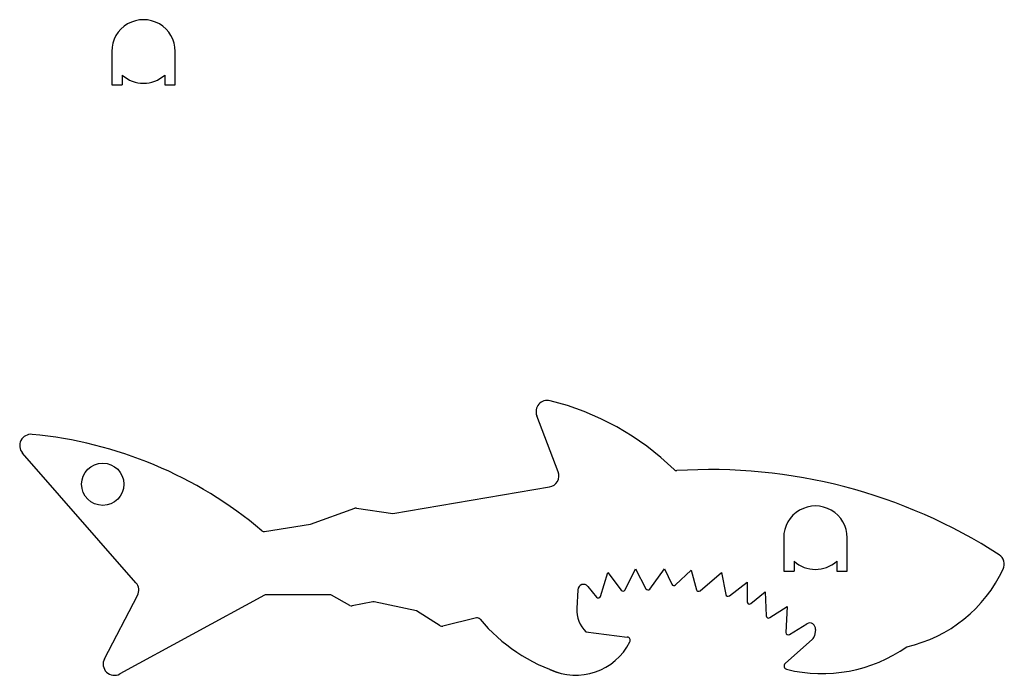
# Model space of a CAD drawing. Extents: x -0.06 to 4.3, y 0.05 to 2.96.
import ezdxf

# ---------------------------------------------------------------- set-up
doc = ezdxf.new("R2010")
doc.units = 0
doc.layers.add('100', color=11, linetype='CONTINUOUS')

msp = doc.modelspace()

# ---------------------------------------------------------------- linework, layer by layer
at = {"layer": '100', "color": 4, "linetype": 'CONTINUOUS'}
for p, q in [((0.350375, 2.8168), (0.350375, 2.668675)), ((0.631625, 2.668675), (0.631625, 2.8168)), ((0.396875, 2.712321), (0.396875, 2.668675)), ((0.585125, 2.712321), (0.585125, 2.668675)), ((0.350375, 2.668675), (0.396875, 2.668675)), ((0.585125, 2.668675), (0.631625, 2.668675)), ((2.327031, 0.955457), (2.232202, 1.203472)), ((0.457826, 0.463913), (-0.044739, 1.038273)), ((1.595, 0.77), (2.288734, 0.888311)), ((1.23, 0.723), (1.426427, 0.793714)), ((1.433755, 0.794431), (1.595, 0.77)), ((1.026782, 0.691066), (1.23, 0.723)), ((3.325375, 0.6633), (3.325375, 0.515175)), ((3.606625, 0.515175), (3.606625, 0.6633)), ((3.371875, 0.558821), (3.371875, 0.515175)), ((3.560125, 0.558821), (3.560125, 0.515175)), ((3.325375, 0.515175), (3.371875, 0.515175)), ((3.560125, 0.515175), (3.606625, 0.515175)), ((0.31805, 0.126945), (0.464532, 0.40787)), ((1.026649, 0.408177), (0.386273, 0.059903)), ((1.316113, 0.41), (1.033815, 0.41)), ((1.40518, 0.362678), (1.323398, 0.408112)), ((1.506981, 0.379396), (1.415407, 0.361081)), ((1.7, 0.34), (1.513013, 0.379366)), ((1.804616, 0.273426), (1.7, 0.34)), ((1.965842, 0.30778), (1.816203, 0.271504)), ((2.45, 0.246), (2.632946, 0.223484)), ((3.331957, 0.106184), (3.453314, 0.214057))]:
    msp.add_line(p, q, dxfattribs=at)
at = {"layer": '100', "color": 12, "linetype": 'CONTINUOUS'}
for p, q in [((2.623057, 0.432041), (2.6695, 0.5251)), ((2.6695, 0.5251), (2.715763, 0.437225)), ((2.732665, 0.435955), (2.7983, 0.5251)), ((2.7983, 0.5251), (2.829984, 0.457084)), ((2.514082, 0.403554), (2.5461, 0.509)), ((2.5461, 0.509), (2.606165, 0.430433)), ((2.845871, 0.453995), (2.9163, 0.5197)), ((2.9163, 0.5197), (2.939059, 0.43308)), ((2.955211, 0.428005), (3.0504, 0.509)), ((3.0504, 0.509), (3.068864, 0.412213)), ((2.458548, 0.447406), (2.496737, 0.400172)), ((3.084765, 0.406146), (3.1631, 0.4661)), ((3.1631, 0.4661), (3.1631, 0.379506)), ((2.414138, 0.432934), (2.409992, 0.349837)), ((3.179347, 0.371698), (3.2436, 0.4231)), ((3.2436, 0.4231), (3.24815, 0.317159)), ((3.263573, 0.309192), (3.3401, 0.3587)), ((3.3401, 0.3587), (3.33554, 0.243247)), ((3.350776, 0.234338), (3.428004, 0.281892)), ((3.465805, 0.256698), (3.461398, 0.228836))]:
    msp.add_line(p, q, dxfattribs=at)
at = {"layer": '100', "color": 4, "linetype": 'CONTINUOUS'}
msp.add_circle((0.3107, 0.9001), 0.0935, dxfattribs=at)
for centre, radius, start, end in [((0.491, 2.8168), 0.140625, 0, 180.000005), ((0.491, 2.8168), 0.140625, 227.984365, 312.015636), ((2.278904, 1.221329), 0.05, 76.173145, 200.924508), ((2.004929, 0.108154), 1.196395, 45.717537, 76.173145), ((-0.00711, 1.071198), 0.05, 84.64635, 221.185923), ((-0.174557, -0.715633), 1.84466, 49.853305, 84.64635), ((2.85072, 0.9754), 0.015, 225.717535, 273.604783), ((2.999871, -1.392138), 2.357231, 57.127187, 93.604778), ((2.280329, 0.9376), 0.05, 279.678269, 20.924501), ((1.431508, 0.7796), 0.015, 81.384354, 109.798877), ((3.466, 0.6633), 0.140625, 0, 180.000005), ((1.024453, 0.705884), 0.015, 229.853296, 278.930582), ((4.252181, 0.545653), 0.05, 334.887453, 57.127187), ((3.466, 0.6633), 0.140625, 227.984365, 312.015636), ((3.731042, 0.789912), 0.625541, 282.834746, 334.887453), ((0.420197, 0.430988), 0.05, 332.461179, 41.185925), ((1.033815, 0.395), 0.015, 90.000003, 118.539982), ((1.316113, 0.395), 0.015, 60.945395, 90.000003), ((1.412465, 0.37579), 0.015, 240.945387, 281.30992), ((1.509923, 0.364687), 0.015, 78.111341, 101.309935), ((2.547, 0.343), 0.137179, 177.143388, 224.999996), ((1.969376, 0.293202), 0.015, 39.703453, 103.626995), ((1.812669, 0.286081), 0.015, 237.528817, 283.626993), ((2.565783, 0.788409), 0.760197, 219.703458, 252.762625), ((2.631113, 0.208596), 0.015, 332.847631, 82.983499), ((2.403951, 0.325103), 0.270297, 245.065685, 332.847631), ((3.494617, 0.715032), 0.653584, 256.165726, 305.053843), ((0.362385, 0.103827), 0.05, 152.461174, 298.539973), ((3.341922, 0.094972), 0.015, 131.633537, 256.165726)]:
    msp.add_arc(centre, radius, start, end, dxfattribs=at)
at = {"layer": '100', "color": 12, "linetype": 'CONTINUOUS'}
for centre, radius, start, end in [((2.439107, 0.431688), 0.025, 38.95595, 177.143388), ((2.724612, 0.441884), 0.01, 207.765475, 323.636739), ((2.839049, 0.461307), 0.01, 204.977857, 313.012352), ((2.504513, 0.40646), 0.01, 218.955948, 343.109444), ((2.61411, 0.436507), 0.01, 217.398419, 333.47762), ((2.948731, 0.435621), 0.01, 194.721399, 310.393958), ((3.078687, 0.414087), 0.01, 190.800583, 307.428645), ((3.1731, 0.379506), 0.01, 180.000005, 308.659855), ((3.258141, 0.317588), 0.01, 182.459351, 302.900011), ((3.441112, 0.260604), 0.025, 351.011153, 121.623567), ((3.345533, 0.242853), 0.01, 177.738352, 301.623558), ((3.436705, 0.232742), 0.025, 311.633528, 351.011153)]:
    msp.add_arc(centre, radius, start, end, dxfattribs=at)

doc.saveas('drawing.dxf')
